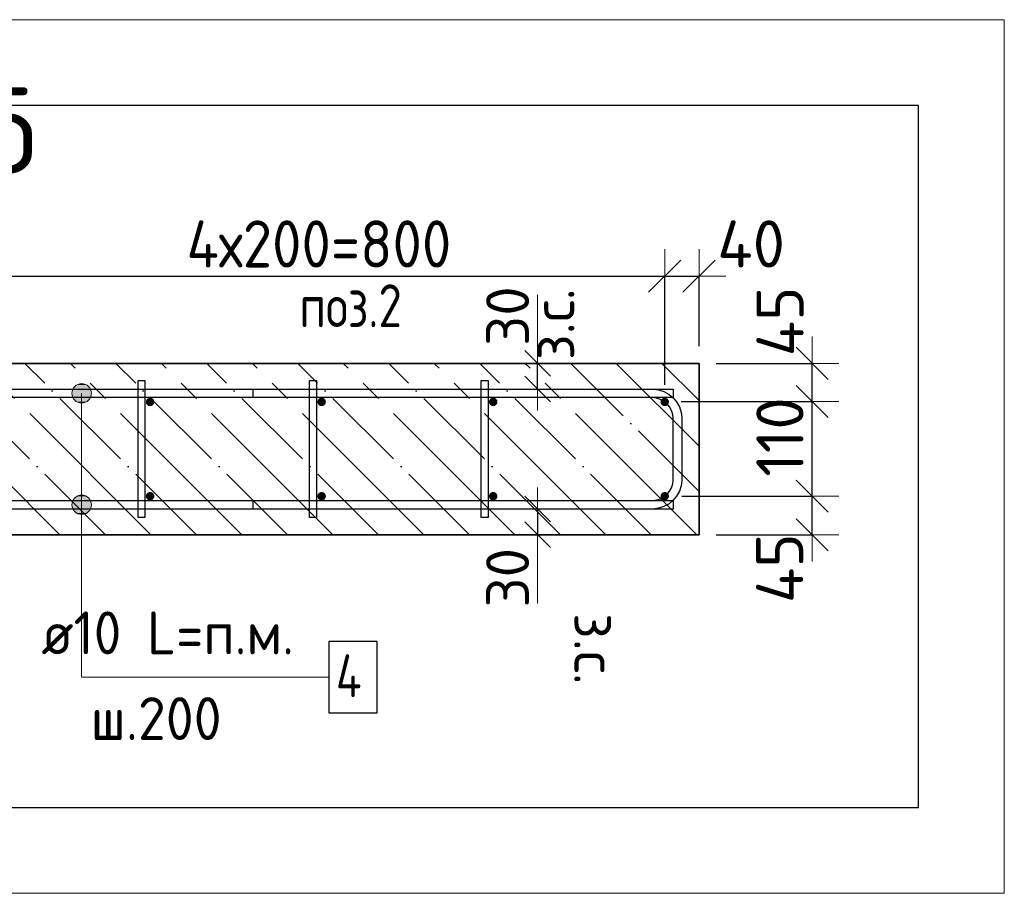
# Model space of a CAD drawing. Header units: millimetres. Extents: x -3026 to 47325, y -2839 to 55854.
# Tile 100 of 130: x 33362 to 34510, y 42293 to 43312. Entities that reach past the tile are written whole.
import ezdxf

# ---------------------------------------------------------------- set-up
doc = ezdxf.new("R2010")
doc.units = ezdxf.units.MM
doc.header["$PDMODE"] = 65
doc.linetypes.add('______11', pattern=[125, 100, -12.5, 0, -12.5])
doc.linetypes.add('______5', pattern=[275, 200, -25, 25, -25])
for name, color, linetype, lineweight in [('Standard', 7, 'Continuous', 25), ('Арм.стержн. Арматура края', 96, 'Continuous', 35), ('Арм.стержн. вертикальными 1', 22, 'Continuous', 35), ('Арм.стержн.горизонт. 1', 180, 'Continuous', 35), ('Размерная линия_ общее', 7, 'Continuous', 13), ('Размерная линия_ общее_1', 7, 'Continuous', 13)]:
    doc.layers.add(name, color=color, linetype=linetype, lineweight=lineweight)
doc.layers.add('Арм.стержн.Стяжки', color=7, linetype='Continuous', lineweight=35, true_color=0x501e0f)
doc.styles.add('ISOCPEUR', font='ISOCPEUR')
doc.dimstyles.new('DIMSTYLE_3', dxfattribs={"dimtxt": 55, "dimasz": 62.5, "dimexe": 0, "dimexo": 0, "dimgap": 27.5, "dimtad": 2, "dimdec": 0, "dimrnd": 5, "dimzin": 12, "dimdsep": 46, "dimtxsty": 'ISOCPEUR', "dimblk1": 'ALL_ML_STRICH', "dimblk2": 'ALL_ML_STRICH', "dimsah": 1, "dimcen": 0, "dimclrd": 7, "dimclre": 256, "dimclrt": 7, "dimadec": 0, "dimazin": 0, "dimtfac": 1, "dimtdec": 0, "dimtix": 1, "dimtmove": 2, "dimatfit": 3, "dimfxl": 0, "dimtzin": 0, "dimlwd": 0, "dimlwe": -3, "dimarcsym": 0})
doc.dimstyles.new('DIMSTYLE_7', dxfattribs={"dimtxt": 50, "dimasz": 50, "dimexe": 0, "dimexo": 0.001, "dimgap": 25, "dimtad": 2, "dimdec": 0, "dimrnd": 5, "dimzin": 12, "dimdsep": 46, "dimtxsty": 'ISOCPEUR', "dimblk1": 'ALL_ML_STRICH', "dimblk2": 'ALL_ML_STRICH', "dimsah": 1, "dimcen": 0, "dimse1": 1, "dimse2": 1, "dimclrd": 7, "dimclre": 256, "dimclrt": 7, "dimadec": 0, "dimazin": 0, "dimtfac": 1, "dimtdec": 0, "dimtix": 1, "dimtmove": 2, "dimatfit": 3, "dimfxl": 0, "dimtvp": 1.2, "dimtzin": 0, "dimlwd": 0, "dimlwe": -3, "dimarcsym": 0})
doc.dimstyles.new('DIMSTYLE_8', dxfattribs={"dimtxt": 55, "dimasz": 62.5, "dimexe": 0, "dimexo": 0, "dimgap": 27.5, "dimtad": 2, "dimdec": 0, "dimrnd": 5, "dimzin": 12, "dimdsep": 46, "dimtxsty": 'ISOCPEUR', "dimblk1": 'ALL_ML_STRICH', "dimblk2": 'ALL_ML_STRICH', "dimsah": 1, "dimcen": 0, "dimclrd": 7, "dimclre": 256, "dimclrt": 7, "dimadec": 0, "dimazin": 0, "dimtfac": 1, "dimtdec": 0, "dimtix": 1, "dimtmove": 2, "dimatfit": 3, "dimfxl": 0, "dimtvp": 1.2, "dimtzin": 0, "dimlwd": 0, "dimlwe": -3, "dimarcsym": 0})

# ---------------------------------------------------------------- blocks, each defined once
blk = doc.blocks.new('ALL_ML_STRICH')
at = {"color": 0, "linetype": 'ByBlock', "lineweight": -2}
for p, q in [((0, -0.5), (0, 0.5)), ((-0.3, -0.3), (0.3, 0.3)), ((-1, 0), (0.5, 0))]:
    blk.add_line(p, q, dxfattribs=at)
blk = doc.blocks.new('*D59')
at = {"layer": 'DEFPOINTS', "color": 7, "linetype": 'Continuous', "lineweight": 13, "transparency": 33554687}
for p in [(34114.1, 42756.3), (34154.1, 42711.3), (34285.9, 42711.3)]:
    blk.add_point(p, dxfattribs=at)
at = {"layer": 'Размерная линия_ общее', "color": 253, "linetype": 'Continuous', "lineweight": -2, "true_color": 0xa0a0a0, "transparency": 33554687}
for p, q in [((34134.1, 42756.3), (34285.9, 42756.3)), ((34174.1, 42711.3), (34285.9, 42711.3))]:
    blk.add_line(p, q, dxfattribs=at)
at = {"layer": 'Размерная линия_ общее', "color": 7, "linetype": 'Continuous', "lineweight": -2, "transparency": 33554687}
blk.add_line((34285.9, 42711.3), (34285.9, 42756.3), dxfattribs=at)
at = {"layer": 'Размерная линия_ общее', "color": 7, "linetype": 'Continuous', "lineweight": 13, "transparency": 33554687, "xscale": 62.5, "yscale": 62.5, "zscale": 62.5}
for p, rotation in [((34285.9, 42756.3), 90), ((34285.9, 42711.3), 270)]:
    blk.add_blockref('ALL_ML_STRICH', p, dxfattribs=dict(at, rotation=rotation))
at = {"layer": 'Размерная линия_ общее', "color": 7, "linetype": 'Continuous', "lineweight": 13, "transparency": 33554687, "insert": (34248.1, 42672.3), "char_height": 55, "width": 110, "attachment_point": 5, "rotation": 90, "style": 'ISOCPEUR'}
blk.add_mtext('\\A1;{45}', dxfattribs=at)
blk = doc.blocks.new('*D60')
at = {"layer": 'DEFPOINTS', "color": 7, "linetype": 'Continuous', "lineweight": 13, "transparency": 33554687}
for p in [(34113.4, 42866.8), (34114.1, 42756.3), (34285.9, 42756.3)]:
    blk.add_point(p, dxfattribs=at)
at = {"layer": 'Размерная линия_ общее', "color": 253, "linetype": 'Continuous', "lineweight": -2, "true_color": 0xa0a0a0, "transparency": 33554687}
for p, q in [((34133.4, 42866.8), (34285.9, 42866.8)), ((34134.1, 42756.3), (34285.9, 42756.3))]:
    blk.add_line(p, q, dxfattribs=at)
at = {"layer": 'Размерная линия_ общее', "color": 7, "linetype": 'Continuous', "lineweight": -2, "transparency": 33554687}
blk.add_line((34285.9, 42756.3), (34285.9, 42866.8), dxfattribs=at)
at = {"layer": 'Размерная линия_ общее', "color": 7, "linetype": 'Continuous', "lineweight": 13, "transparency": 33554687, "xscale": 62.5, "yscale": 62.5, "zscale": 62.5}
for p, rotation in [((34285.9, 42866.8), 90), ((34285.9, 42756.3), 270)]:
    blk.add_blockref('ALL_ML_STRICH', p, dxfattribs=dict(at, rotation=rotation))
at = {"layer": 'Размерная линия_ общее', "color": 7, "linetype": 'Continuous', "lineweight": 13, "transparency": 33554687, "insert": (34248.4, 42825.3), "char_height": 55, "width": 165, "attachment_point": 5, "rotation": 90, "style": 'ISOCPEUR'}
blk.add_mtext('\\A1;{110}', dxfattribs=at)
blk = doc.blocks.new('*D61')
at = {"layer": 'DEFPOINTS', "color": 7, "linetype": 'Continuous', "lineweight": 13, "transparency": 33554687}
for p in [(34154.1, 42911.3), (34113.4, 42866.8), (34285.9, 42866.8)]:
    blk.add_point(p, dxfattribs=at)
at = {"layer": 'Размерная линия_ общее', "color": 253, "linetype": 'Continuous', "lineweight": -2, "true_color": 0xa0a0a0, "transparency": 33554687}
for p, q in [((34174.1, 42911.3), (34285.9, 42911.3)), ((34133.4, 42866.8), (34285.9, 42866.8))]:
    blk.add_line(p, q, dxfattribs=at)
at = {"layer": 'Размерная линия_ общее', "color": 7, "linetype": 'Continuous', "lineweight": -2, "transparency": 33554687}
blk.add_line((34285.9, 42866.8), (34285.9, 42911.3), dxfattribs=at)
at = {"layer": 'Размерная линия_ общее', "color": 7, "linetype": 'Continuous', "lineweight": 13, "transparency": 33554687, "xscale": 62.5, "yscale": 62.5, "zscale": 62.5}
for p, rotation in [((34285.9, 42911.3), 90), ((34285.9, 42866.8), 270)]:
    blk.add_blockref('ALL_ML_STRICH', p, dxfattribs=dict(at, rotation=rotation))
at = {"layer": 'Размерная линия_ общее', "color": 7, "linetype": 'Continuous', "lineweight": 13, "transparency": 33554687, "insert": (34248.6, 42960.2), "char_height": 55, "width": 110, "attachment_point": 5, "rotation": 90, "style": 'ISOCPEUR'}
blk.add_mtext('\\A1;{45}', dxfattribs=at)
blk = doc.blocks.new('*D65')
at = {"layer": 'DEFPOINTS', "color": 7, "linetype": 'Continuous', "lineweight": 13, "transparency": 33554687}
for p in [(33314.1, 43013.1), (33314.1, 42866.3), (34114.1, 42866.3)]:
    blk.add_point(p, dxfattribs=at)
at = {"layer": 'Размерная линия_ общее', "color": 253, "linetype": 'Continuous', "lineweight": -2, "true_color": 0xa0a0a0, "transparency": 33554687}
for p, q in [((33314.1, 42886.3), (33314.1, 43013.1)), ((34114.1, 42886.3), (34114.1, 43013.1))]:
    blk.add_line(p, q, dxfattribs=at)
at = {"layer": 'Размерная линия_ общее', "color": 7, "linetype": 'Continuous', "lineweight": -2, "transparency": 33554687}
blk.add_line((33314.1, 43013.1), (34114.1, 43013.1), dxfattribs=at)
at = {"layer": 'Размерная линия_ общее', "color": 7, "linetype": 'Continuous', "lineweight": 13, "transparency": 33554687, "xscale": 62.5, "yscale": 62.5, "zscale": 62.5, "rotation": 180}
blk.add_blockref('ALL_ML_STRICH', (33314.1, 43013.1), dxfattribs=at)
at = {"layer": 'Размерная линия_ общее', "color": 7, "linetype": 'Continuous', "lineweight": 13, "transparency": 33554687, "xscale": 62.5, "yscale": 62.5, "zscale": 62.5}
blk.add_blockref('ALL_ML_STRICH', (34114.1, 43013.1), dxfattribs=at)
at = {"layer": 'Размерная линия_ общее', "color": 7, "linetype": 'Continuous', "lineweight": 13, "transparency": 33554687, "insert": (33556.6, 43078.1), "char_height": 55, "width": 2.75, "attachment_point": 1, "line_spacing_factor": 0.60241, "style": 'ISOCPEUR'}
blk.add_mtext('\\W0.91;4х200=800', dxfattribs=at)
blk = doc.blocks.new('*D66')
at = {"layer": 'DEFPOINTS', "color": 7, "linetype": 'Continuous', "lineweight": 13, "transparency": 33554687}
for p in [(34114.1, 43013.1), (34154.1, 42911.3), (34114.1, 42866.3)]:
    blk.add_point(p, dxfattribs=at)
at = {"layer": 'Размерная линия_ общее', "color": 253, "linetype": 'Continuous', "lineweight": -2, "true_color": 0xa0a0a0, "transparency": 33554687}
for p, q in [((34114.1, 42886.3), (34114.1, 43013.1)), ((34154.1, 42931.3), (34154.1, 43013.1))]:
    blk.add_line(p, q, dxfattribs=at)
at = {"layer": 'Размерная линия_ общее', "color": 7, "linetype": 'Continuous', "lineweight": -2, "transparency": 33554687}
blk.add_line((34114.1, 43013.1), (34154.1, 43013.1), dxfattribs=at)
at = {"layer": 'Размерная линия_ общее', "color": 7, "linetype": 'Continuous', "lineweight": 13, "transparency": 33554687, "xscale": 62.5, "yscale": 62.5, "zscale": 62.5, "rotation": 180}
blk.add_blockref('ALL_ML_STRICH', (34114.1, 43013.1), dxfattribs=at)
at = {"layer": 'Размерная линия_ общее', "color": 7, "linetype": 'Continuous', "lineweight": 13, "transparency": 33554687, "xscale": 62.5, "yscale": 62.5, "zscale": 62.5}
blk.add_blockref('ALL_ML_STRICH', (34154.1, 43013.1), dxfattribs=at)
at = {"layer": 'Размерная линия_ общее', "color": 7, "linetype": 'Continuous', "lineweight": 13, "transparency": 33554687, "insert": (34214.8, 43050.6), "char_height": 55, "width": 110, "attachment_point": 5, "style": 'ISOCPEUR'}
blk.add_mtext('\\A1;{40}', dxfattribs=at)
blk = doc.blocks.new('*D67')
at = {"layer": 'DEFPOINTS', "color": 7, "linetype": 'Continuous', "lineweight": 13, "transparency": 33554687}
for p in [(33974.6, 42911.3), (33965.9, 42881.3), (33974.6, 42881.3)]:
    blk.add_point(p, dxfattribs=at)
at = {"layer": 'Размерная линия_ общее_1', "color": 7, "linetype": 'Continuous', "lineweight": -2, "transparency": 33554687}
blk.add_line((33965.9, 42881.3), (33965.9, 42911.3), dxfattribs=at)
at = {"layer": 'Размерная линия_ общее_1', "color": 7, "linetype": 'Continuous', "lineweight": 13, "transparency": 33554687, "xscale": 50, "yscale": 50, "zscale": 50}
for p, rotation in [((33965.9, 42911.3), 90), ((33965.9, 42881.3), 270)]:
    blk.add_blockref('ALL_ML_STRICH', p, dxfattribs=dict(at, rotation=rotation))
at = {"layer": 'Размерная линия_ общее_1', "color": 7, "linetype": 'Continuous', "lineweight": 13, "transparency": 33554687, "insert": (33958.7, 42915.1), "char_height": 50, "width": 2.5, "attachment_point": 1, "rotation": 90, "line_spacing_factor": 0.60241, "style": 'ISOCPEUR'}
blk.add_mtext('з.с.', dxfattribs=at)
at = {"layer": 'Размерная линия_ общее_1', "color": 7, "linetype": 'Continuous', "lineweight": 13, "transparency": 33554687, "insert": (33930.9, 42966.4), "char_height": 50, "width": 100, "attachment_point": 5, "rotation": 90, "style": 'ISOCPEUR'}
blk.add_mtext('\\A1;{30}', dxfattribs=at)
blk = doc.blocks.new('*D68')
at = {"layer": 'DEFPOINTS', "color": 7, "linetype": 'Continuous', "lineweight": 13, "transparency": 33554687}
for p in [(33965.9, 42741.3), (33974.6, 42741.3), (33974.6, 42711.3)]:
    blk.add_point(p, dxfattribs=at)
at = {"layer": 'Размерная линия_ общее_1', "color": 7, "linetype": 'Continuous', "lineweight": -2, "transparency": 33554687}
blk.add_line((33965.9, 42741.3), (33965.9, 42711.3), dxfattribs=at)
at = {"layer": 'Размерная линия_ общее_1', "color": 7, "linetype": 'Continuous', "lineweight": 13, "transparency": 33554687, "xscale": 50, "yscale": 50, "zscale": 50}
for p, rotation in [((33965.9, 42741.3), 90), ((33965.9, 42711.3), 270)]:
    blk.add_blockref('ALL_ML_STRICH', p, dxfattribs=dict(at, rotation=rotation))
at = {"layer": 'Размерная линия_ общее_1', "color": 7, "linetype": 'Continuous', "lineweight": 13, "transparency": 33554687, "insert": (33930.9, 42661.2), "char_height": 50, "width": 100, "attachment_point": 5, "rotation": 90, "style": 'ISOCPEUR'}
blk.add_mtext('\\A1;{30}', dxfattribs=at)
at = {"layer": 'Размерная линия_ общее_1', "color": 7, "linetype": 'Continuous', "lineweight": 13, "transparency": 33554687, "insert": (34058.7, 42620), "char_height": 50, "width": 2.5, "attachment_point": 1, "rotation": 270, "line_spacing_factor": 0.60241, "style": 'ISOCPEUR'}
blk.add_mtext('з.с.', dxfattribs=at)

msp = doc.modelspace()

# ---------------------------------------------------------------- hatches: boundary and pattern name
at = {"layer": 'Арм.стержн. вертикальными 1', "linetype": 'Continuous', "lineweight": 50, "transparency": 33554687}
for points in [[(33514.1, 42861.3), (33516, 42861.7), (33517.6, 42862.8), (33518.7, 42864.4), (33519.1, 42866.3), (33518.7, 42868.2), (33517.6, 42869.8), (33516, 42870.9), (33514.1, 42871.3), (33512.2, 42870.9), (33510.6, 42869.8), (33509.5, 42868.2), (33509.1, 42866.3), (33509.5, 42864.4), (33510.6, 42862.8), (33512.2, 42861.7)], [(33714.1, 42861.3), (33716, 42861.7), (33717.6, 42862.8), (33718.7, 42864.4), (33719.1, 42866.3), (33718.7, 42868.2), (33717.6, 42869.8), (33716, 42870.9), (33714.1, 42871.3), (33712.2, 42870.9), (33710.6, 42869.8), (33709.5, 42868.2), (33709.1, 42866.3), (33709.5, 42864.4), (33710.6, 42862.8), (33712.2, 42861.7)], [(33914.1, 42861.3), (33916, 42861.7), (33917.6, 42862.8), (33918.7, 42864.4), (33919.1, 42866.3), (33918.7, 42868.2), (33917.6, 42869.8), (33916, 42870.9), (33914.1, 42871.3), (33912.2, 42870.9), (33910.6, 42869.8), (33909.5, 42868.2), (33909.1, 42866.3), (33909.5, 42864.4), (33910.6, 42862.8), (33912.2, 42861.7)], [(34114.1, 42861.3), (34116, 42861.7), (34117.6, 42862.8), (34118.7, 42864.4), (34119.1, 42866.3), (34118.7, 42868.2), (34117.6, 42869.8), (34116, 42870.9), (34114.1, 42871.3), (34112.2, 42870.9), (34110.6, 42869.8), (34109.5, 42868.2), (34109.1, 42866.3), (34109.5, 42864.4), (34110.6, 42862.8), (34112.2, 42861.7)], [(33514.1, 42751.3), (33516, 42751.7), (33517.6, 42752.8), (33518.7, 42754.4), (33519.1, 42756.3), (33518.7, 42758.2), (33517.6, 42759.8), (33516, 42760.9), (33514.1, 42761.3), (33512.2, 42760.9), (33510.6, 42759.8), (33509.5, 42758.2), (33509.1, 42756.3), (33509.5, 42754.4), (33510.6, 42752.8), (33512.2, 42751.7)], [(33714.1, 42751.3), (33716, 42751.7), (33717.6, 42752.8), (33718.7, 42754.4), (33719.1, 42756.3), (33718.7, 42758.2), (33717.6, 42759.8), (33716, 42760.9), (33714.1, 42761.3), (33712.2, 42760.9), (33710.6, 42759.8), (33709.5, 42758.2), (33709.1, 42756.3), (33709.5, 42754.4), (33710.6, 42752.8), (33712.2, 42751.7)], [(33914.1, 42751.3), (33916, 42751.7), (33917.6, 42752.8), (33918.7, 42754.4), (33919.1, 42756.3), (33918.7, 42758.2), (33917.6, 42759.8), (33916, 42760.9), (33914.1, 42761.3), (33912.2, 42760.9), (33910.6, 42759.8), (33909.5, 42758.2), (33909.1, 42756.3), (33909.5, 42754.4), (33910.6, 42752.8), (33912.2, 42751.7)], [(34114.1, 42751.3), (34116, 42751.7), (34117.6, 42752.8), (34118.7, 42754.4), (34119.1, 42756.3), (34118.7, 42758.2), (34117.6, 42759.8), (34116, 42760.9), (34114.1, 42761.3), (34112.2, 42760.9), (34110.6, 42759.8), (34109.5, 42758.2), (34109.1, 42756.3), (34109.5, 42754.4), (34110.6, 42752.8), (34112.2, 42751.7)]]:
    msp.add_hatch(color=4, dxfattribs=at).paths.add_polyline_path(points)
at = {"layer": 'Арм.стержн.горизонт. 1', "linetype": 'Continuous', "lineweight": 13, "transparency": 33554687}
for points in [[(33423, 42876.3), (33445.5, 42876.3), (33444, 42881.9)], [(33423, 42876.3), (33444, 42881.9), (33424.6, 42881.9)], [(33423, 42876.3), (33445.5, 42876.3), (33444, 42881.9)], [(33423, 42876.3), (33444, 42881.9), (33424.6, 42881.9)], [(33423, 42876.3), (33445.5, 42876.3), (33444, 42881.9)], [(33423, 42876.3), (33444, 42881.9), (33424.6, 42881.9)], [(33423, 42876.3), (33445.5, 42876.3), (33444, 42881.9)], [(33423, 42876.3), (33444, 42881.9), (33424.6, 42881.9)], [(33423, 42876.3), (33445.5, 42876.3), (33444, 42881.9)], [(33423, 42876.3), (33444, 42881.9), (33424.6, 42881.9)], [(33424.6, 42881.9), (33444, 42881.9), (33439.9, 42886)], [(33424.6, 42881.9), (33439.9, 42886), (33428.7, 42886)], [(33424.6, 42881.9), (33444, 42881.9), (33439.9, 42886)], [(33424.6, 42881.9), (33439.9, 42886), (33428.7, 42886)], [(33424.6, 42881.9), (33444, 42881.9), (33439.9, 42886)], [(33424.6, 42881.9), (33439.9, 42886), (33428.7, 42886)], [(33424.6, 42881.9), (33444, 42881.9), (33439.9, 42886)], [(33424.6, 42881.9), (33439.9, 42886), (33428.7, 42886)], [(33424.6, 42881.9), (33444, 42881.9), (33439.9, 42886)], [(33424.6, 42881.9), (33439.9, 42886), (33428.7, 42886)], [(33428.7, 42886), (33439.9, 42886), (33434.3, 42887.6)], [(33428.7, 42886), (33439.9, 42886), (33434.3, 42887.6)], [(33428.7, 42886), (33439.9, 42886), (33434.3, 42887.6)], [(33428.7, 42886), (33439.9, 42886), (33434.3, 42887.6)], [(33428.7, 42886), (33439.9, 42886), (33434.3, 42887.6)], [(33424.6, 42870.7), (33445.5, 42876.3), (33423, 42876.3)], [(33424.6, 42870.7), (33445.5, 42876.3), (33423, 42876.3)], [(33424.6, 42870.7), (33445.5, 42876.3), (33423, 42876.3)], [(33424.6, 42870.7), (33445.5, 42876.3), (33423, 42876.3)], [(33424.6, 42870.7), (33445.5, 42876.3), (33423, 42876.3)], [(33424.6, 42870.7), (33444, 42870.7), (33445.5, 42876.3)], [(33424.6, 42870.7), (33444, 42870.7), (33445.5, 42876.3)], [(33424.6, 42870.7), (33444, 42870.7), (33445.5, 42876.3)], [(33424.6, 42870.7), (33444, 42870.7), (33445.5, 42876.3)], [(33424.6, 42870.7), (33444, 42870.7), (33445.5, 42876.3)], [(33428.7, 42866.6), (33444, 42870.7), (33424.6, 42870.7)], [(33428.7, 42866.6), (33444, 42870.7), (33424.6, 42870.7)], [(33428.7, 42866.6), (33444, 42870.7), (33424.6, 42870.7)], [(33428.7, 42866.6), (33444, 42870.7), (33424.6, 42870.7)], [(33428.7, 42866.6), (33444, 42870.7), (33424.6, 42870.7)], [(33428.7, 42866.6), (33439.9, 42866.6), (33444, 42870.7)], [(33428.7, 42866.6), (33439.9, 42866.6), (33444, 42870.7)], [(33428.7, 42866.6), (33439.9, 42866.6), (33444, 42870.7)], [(33428.7, 42866.6), (33439.9, 42866.6), (33444, 42870.7)], [(33428.7, 42866.6), (33439.9, 42866.6), (33444, 42870.7)], [(33439.9, 42866.6), (33428.7, 42866.6), (33434.3, 42865.1)], [(33439.9, 42866.6), (33428.7, 42866.6), (33434.3, 42865.1)], [(33439.9, 42866.6), (33428.7, 42866.6), (33434.3, 42865.1)], [(33439.9, 42866.6), (33428.7, 42866.6), (33434.3, 42865.1)], [(33439.9, 42866.6), (33428.7, 42866.6), (33434.3, 42865.1)], [(33423, 42746.3), (33445.5, 42746.3), (33444, 42751.9)], [(33423, 42746.3), (33444, 42751.9), (33424.6, 42751.9)], [(33423, 42746.3), (33445.5, 42746.3), (33444, 42751.9)], [(33423, 42746.3), (33444, 42751.9), (33424.6, 42751.9)], [(33423, 42746.3), (33445.5, 42746.3), (33444, 42751.9)], [(33423, 42746.3), (33444, 42751.9), (33424.6, 42751.9)], [(33423, 42746.3), (33445.5, 42746.3), (33444, 42751.9)], [(33423, 42746.3), (33444, 42751.9), (33424.6, 42751.9)], [(33423, 42746.3), (33445.5, 42746.3), (33444, 42751.9)], [(33423, 42746.3), (33444, 42751.9), (33424.6, 42751.9)], [(33424.6, 42751.9), (33444, 42751.9), (33439.9, 42756)], [(33424.6, 42751.9), (33439.9, 42756), (33428.7, 42756)], [(33424.6, 42751.9), (33444, 42751.9), (33439.9, 42756)], [(33424.6, 42751.9), (33439.9, 42756), (33428.7, 42756)], [(33424.6, 42751.9), (33444, 42751.9), (33439.9, 42756)], [(33424.6, 42751.9), (33439.9, 42756), (33428.7, 42756)], [(33424.6, 42751.9), (33444, 42751.9), (33439.9, 42756)], [(33424.6, 42751.9), (33439.9, 42756), (33428.7, 42756)], [(33424.6, 42751.9), (33444, 42751.9), (33439.9, 42756)], [(33424.6, 42751.9), (33439.9, 42756), (33428.7, 42756)], [(33428.7, 42756), (33439.9, 42756), (33434.3, 42757.6)], [(33428.7, 42756), (33439.9, 42756), (33434.3, 42757.6)], [(33428.7, 42756), (33439.9, 42756), (33434.3, 42757.6)], [(33428.7, 42756), (33439.9, 42756), (33434.3, 42757.6)], [(33428.7, 42756), (33439.9, 42756), (33434.3, 42757.6)], [(33424.6, 42740.7), (33445.5, 42746.3), (33423, 42746.3)], [(33424.6, 42740.7), (33445.5, 42746.3), (33423, 42746.3)], [(33424.6, 42740.7), (33445.5, 42746.3), (33423, 42746.3)], [(33424.6, 42740.7), (33445.5, 42746.3), (33423, 42746.3)], [(33424.6, 42740.7), (33445.5, 42746.3), (33423, 42746.3)], [(33424.6, 42740.7), (33444, 42740.7), (33445.5, 42746.3)], [(33424.6, 42740.7), (33444, 42740.7), (33445.5, 42746.3)], [(33424.6, 42740.7), (33444, 42740.7), (33445.5, 42746.3)], [(33424.6, 42740.7), (33444, 42740.7), (33445.5, 42746.3)], [(33424.6, 42740.7), (33444, 42740.7), (33445.5, 42746.3)], [(33428.7, 42736.6), (33444, 42740.7), (33424.6, 42740.7)], [(33428.7, 42736.6), (33444, 42740.7), (33424.6, 42740.7)], [(33428.7, 42736.6), (33444, 42740.7), (33424.6, 42740.7)], [(33428.7, 42736.6), (33444, 42740.7), (33424.6, 42740.7)], [(33428.7, 42736.6), (33444, 42740.7), (33424.6, 42740.7)], [(33428.7, 42736.6), (33439.9, 42736.6), (33444, 42740.7)], [(33428.7, 42736.6), (33439.9, 42736.6), (33444, 42740.7)], [(33428.7, 42736.6), (33439.9, 42736.6), (33444, 42740.7)], [(33428.7, 42736.6), (33439.9, 42736.6), (33444, 42740.7)], [(33428.7, 42736.6), (33439.9, 42736.6), (33444, 42740.7)], [(33439.9, 42736.6), (33428.7, 42736.6), (33434.3, 42735.1)], [(33439.9, 42736.6), (33428.7, 42736.6), (33434.3, 42735.1)], [(33439.9, 42736.6), (33428.7, 42736.6), (33434.3, 42735.1)], [(33439.9, 42736.6), (33428.7, 42736.6), (33434.3, 42735.1)], [(33439.9, 42736.6), (33428.7, 42736.6), (33434.3, 42735.1)]]:
    msp.add_hatch(color=7, dxfattribs=at).paths.add_polyline_path(points)

# ---------------------------------------------------------------- linework, layer by layer
at = {"layer": 'Standard', "color": 52, "linetype": 'Continuous', "lineweight": -3, "transparency": 33554687}
for p, q in [((34410, 43212.2), (32054.2, 43212.2)), ((34410, 43212.2), (32054.2, 43212.2)), ((34410, 42393.1), (34410, 43212.2)), ((34410, 42393.1), (34410, 43212.2)), ((32054.2, 42393.1), (34410, 42393.1)), ((32054.2, 42393.1), (34410, 42393.1))]:
    msp.add_line(p, q, dxfattribs=at)
at = {"layer": 'Standard', "color": 7, "linetype": 'Continuous', "lineweight": 13, "transparency": 33554687}
for p, q in [((33965.9, 42911.3), (33965.9, 42991.3)), ((33965.9, 42711.3), (33965.9, 42631.3))]:
    msp.add_line(p, q, dxfattribs=at)
at = {"layer": 'Standard', "color": 7, "linetype": 'Continuous', "lineweight": 35, "transparency": 33554687}
for p, q in [((34154.1, 42911.3), (32354.1, 42911.3)), ((34154.1, 42711.3), (34154.1, 42911.3)), ((32354.1, 42711.3), (34154.1, 42711.3))]:
    msp.add_line(p, q, dxfattribs=at)
at = {"layer": 'Standard', "color": 253, "linetype": '______5', "lineweight": -3, "true_color": 0xababab, "transparency": 33554687}
for p, q in [((33409, 42711.3), (33209, 42911.3)), ((33515.1, 42711.3), (33315.1, 42911.3)), ((33621.1, 42711.3), (33421.1, 42911.3)), ((33727.2, 42711.3), (33527.2, 42911.3)), ((33833.3, 42711.3), (33633.3, 42911.3)), ((33939.3, 42711.3), (33739.3, 42911.3)), ((34045.4, 42711.3), (33845.4, 42911.3)), ((34151.5, 42711.3), (33951.5, 42911.3)), ((34154.1, 42814.7), (34057.5, 42911.3))]:
    msp.add_line(p, q, dxfattribs=at)
at = {"layer": 'Standard', "color": 253, "linetype": '______11', "lineweight": -3, "true_color": 0xababab, "transparency": 33554687}
for p, q in [((33462, 42711.3), (33262, 42911.3)), ((33568.1, 42711.3), (33368.1, 42911.3)), ((33674.2, 42711.3), (33474.2, 42911.3)), ((33780.2, 42711.3), (33580.2, 42911.3)), ((33886.3, 42711.3), (33686.3, 42911.3)), ((33992.4, 42711.3), (33792.4, 42911.3)), ((34098.4, 42711.3), (33898.4, 42911.3)), ((34154.1, 42761.7), (34004.5, 42911.3)), ((34154.1, 42867.8), (34110.6, 42911.3))]:
    msp.add_line(p, q, dxfattribs=at)
at = {"layer": 'Standard', "color": 7, "linetype": 'Continuous', "lineweight": 13, "transparency": 33554687}
msp.add_lwpolyline([(31954.2, 43312.2), (31954.2, 42293.1), (34510, 42293.1), (34510, 43312.2), (31954.2, 43312.2)], dxfattribs=at)
at = {"layer": 'Арм.стержн. Арматура края', "color": 4, "linetype": 'Continuous', "lineweight": 25, "transparency": 33554687}
msp.add_lwpolyline([(33634.1, 42751.3), (34100.1, 42751.3), (34104.6, 42751.9), (34109.2, 42753.4), (34113.4, 42755.8), (34116.8, 42758.6), (34119.6, 42762.1), (34122, 42766.2), (34123.5, 42770.8), (34124.1, 42775.3), (34124.1, 42847.3), (34123.5, 42851.8), (34122, 42856.4), (34119.6, 42860.6), (34116.8, 42864), (34113.4, 42866.8), (34109.2, 42869.2), (34104.6, 42870.7), (34100.1, 42871.3), (33634.1, 42871.3), (33634.1, 42881.3), (34100.8, 42881.3), (34106.9, 42880.5), (34113.2, 42878.4), (34119.1, 42875.1), (34123.9, 42871.1), (34127.9, 42866.3), (34131.2, 42860.4), (34133.3, 42854.1), (34134.1, 42848), (34134.1, 42774.7), (34133.3, 42768.6), (34131.2, 42762.2), (34127.9, 42756.4), (34123.9, 42751.5), (34119.1, 42747.5), (34113.2, 42744.2), (34106.9, 42742.2), (34100.8, 42741.3), (33634.1, 42741.3), (33634.1, 42751.3)], dxfattribs=at)
msp.add_lwpolyline([(33634.1, 42751.3), (34100.1, 42751.3), (34104.6, 42751.9), (34109.2, 42753.4), (34113.4, 42755.8), (34116.8, 42758.6), (34119.6, 42762.1), (34122, 42766.2), (34123.5, 42770.8), (34124.1, 42775.3), (34124.1, 42847.3), (34123.5, 42851.8), (34122, 42856.4), (34119.6, 42860.6), (34116.8, 42864), (34113.4, 42866.8), (34109.2, 42869.2), (34104.6, 42870.7), (34100.1, 42871.3), (33634.1, 42871.3), (33634.1, 42881.3), (34100.8, 42881.3), (34106.9, 42880.5), (34113.2, 42878.4), (34119.1, 42875.1), (34123.9, 42871.1), (34127.9, 42866.3), (34131.2, 42860.4), (34133.3, 42854.1), (34134.1, 42848), (34134.1, 42774.7), (34133.3, 42768.6), (34131.2, 42762.2), (34127.9, 42756.4), (34123.9, 42751.5), (34119.1, 42747.5), (34113.2, 42744.2), (34106.9, 42742.2), (34100.8, 42741.3), (33634.1, 42741.3), (33634.1, 42751.3)], dxfattribs=at)
msp.add_lwpolyline([(33634.1, 42751.3), (34100.1, 42751.3), (34104.6, 42751.9), (34109.2, 42753.4), (34113.4, 42755.8), (34116.8, 42758.6), (34119.6, 42762.1), (34122, 42766.2), (34123.5, 42770.8), (34124.1, 42775.3), (34124.1, 42847.3), (34123.5, 42851.8), (34122, 42856.4), (34119.6, 42860.6), (34116.8, 42864), (34113.4, 42866.8), (34109.2, 42869.2), (34104.6, 42870.7), (34100.1, 42871.3), (33634.1, 42871.3), (33634.1, 42881.3), (34100.8, 42881.3), (34106.9, 42880.5), (34113.2, 42878.4), (34119.1, 42875.1), (34123.9, 42871.1), (34127.9, 42866.3), (34131.2, 42860.4), (34133.3, 42854.1), (34134.1, 42848), (34134.1, 42774.7), (34133.3, 42768.6), (34131.2, 42762.2), (34127.9, 42756.4), (34123.9, 42751.5), (34119.1, 42747.5), (34113.2, 42744.2), (34106.9, 42742.2), (34100.8, 42741.3), (33634.1, 42741.3), (33634.1, 42751.3)], dxfattribs=at)
msp.add_lwpolyline([(33634.1, 42751.3), (34100.1, 42751.3), (34104.6, 42751.9), (34109.2, 42753.4), (34113.4, 42755.8), (34116.8, 42758.6), (34119.6, 42762.1), (34122, 42766.2), (34123.5, 42770.8), (34124.1, 42775.3), (34124.1, 42847.3), (34123.5, 42851.8), (34122, 42856.4), (34119.6, 42860.6), (34116.8, 42864), (34113.4, 42866.8), (34109.2, 42869.2), (34104.6, 42870.7), (34100.1, 42871.3), (33634.1, 42871.3), (33634.1, 42881.3), (34100.8, 42881.3), (34106.9, 42880.5), (34113.2, 42878.4), (34119.1, 42875.1), (34123.9, 42871.1), (34127.9, 42866.3), (34131.2, 42860.4), (34133.3, 42854.1), (34134.1, 42848), (34134.1, 42774.7), (34133.3, 42768.6), (34131.2, 42762.2), (34127.9, 42756.4), (34123.9, 42751.5), (34119.1, 42747.5), (34113.2, 42744.2), (34106.9, 42742.2), (34100.8, 42741.3), (33634.1, 42741.3), (33634.1, 42751.3)], dxfattribs=at)
msp.add_lwpolyline([(33634.1, 42751.3), (34100.1, 42751.3), (34104.6, 42751.9), (34109.2, 42753.4), (34113.4, 42755.8), (34116.8, 42758.6), (34119.6, 42762.1), (34122, 42766.2), (34123.5, 42770.8), (34124.1, 42775.3), (34124.1, 42847.3), (34123.5, 42851.8), (34122, 42856.4), (34119.6, 42860.6), (34116.8, 42864), (34113.4, 42866.8), (34109.2, 42869.2), (34104.6, 42870.7), (34100.1, 42871.3), (33634.1, 42871.3), (33634.1, 42881.3), (34100.8, 42881.3), (34106.9, 42880.5), (34113.2, 42878.4), (34119.1, 42875.1), (34123.9, 42871.1), (34127.9, 42866.3), (34131.2, 42860.4), (34133.3, 42854.1), (34134.1, 42848), (34134.1, 42774.7), (34133.3, 42768.6), (34131.2, 42762.2), (34127.9, 42756.4), (34123.9, 42751.5), (34119.1, 42747.5), (34113.2, 42744.2), (34106.9, 42742.2), (34100.8, 42741.3), (33634.1, 42741.3), (33634.1, 42751.3)], dxfattribs=at)
at = {"layer": 'Арм.стержн.горизонт. 1', "color": 7, "linetype": 'Continuous', "lineweight": 13, "transparency": 33554687}
for p, q in [((33434.3, 42887.6), (33434.3, 42887.6)), ((33434.3, 42887.6), (33434.3, 42887.6)), ((33434.3, 42887.6), (33434.3, 42887.6)), ((33434.3, 42887.6), (33434.3, 42887.6)), ((33434.3, 42887.6), (33434.3, 42887.6)), ((33423, 42876.3), (33423, 42876.3)), ((33423, 42876.3), (33423, 42876.3)), ((33423, 42876.3), (33423, 42876.3)), ((33423, 42876.3), (33423, 42876.3)), ((33423, 42876.3), (33423, 42876.3)), ((33434.3, 42545.2), (33434.3, 42876.3)), ((33434.3, 42545.2), (33434.3, 42876.3)), ((33434.3, 42545.2), (33434.3, 42876.3)), ((33434.3, 42545.2), (33434.3, 42876.3)), ((33434.3, 42545.2), (33434.3, 42876.3)), ((33434.3, 42865.1), (33434.3, 42865.1)), ((33434.3, 42865.1), (33434.3, 42865.1)), ((33434.3, 42865.1), (33434.3, 42865.1)), ((33434.3, 42865.1), (33434.3, 42865.1)), ((33434.3, 42865.1), (33434.3, 42865.1)), ((33445.5, 42876.3), (33445.5, 42876.3)), ((33445.5, 42876.3), (33445.5, 42876.3)), ((33445.5, 42876.3), (33445.5, 42876.3)), ((33445.5, 42876.3), (33445.5, 42876.3)), ((33445.5, 42876.3), (33445.5, 42876.3)), ((33434.3, 42757.6), (33434.3, 42757.6)), ((33434.3, 42757.6), (33434.3, 42757.6)), ((33434.3, 42757.6), (33434.3, 42757.6)), ((33434.3, 42757.6), (33434.3, 42757.6)), ((33434.3, 42757.6), (33434.3, 42757.6)), ((33423, 42746.3), (33423, 42746.3)), ((33423, 42746.3), (33423, 42746.3)), ((33423, 42746.3), (33423, 42746.3)), ((33423, 42746.3), (33423, 42746.3)), ((33423, 42746.3), (33423, 42746.3)), ((33434.3, 42545.2), (33434.3, 42746.3)), ((33434.3, 42545.2), (33434.3, 42746.3)), ((33434.3, 42545.2), (33434.3, 42746.3)), ((33434.3, 42545.2), (33434.3, 42746.3)), ((33434.3, 42545.2), (33434.3, 42746.3)), ((33445.5, 42746.3), (33445.5, 42746.3)), ((33445.5, 42746.3), (33445.5, 42746.3)), ((33445.5, 42746.3), (33445.5, 42746.3)), ((33445.5, 42746.3), (33445.5, 42746.3)), ((33445.5, 42746.3), (33445.5, 42746.3)), ((33434.3, 42735.1), (33434.3, 42735.1)), ((33434.3, 42735.1), (33434.3, 42735.1)), ((33434.3, 42735.1), (33434.3, 42735.1)), ((33434.3, 42735.1), (33434.3, 42735.1)), ((33434.3, 42735.1), (33434.3, 42735.1)), ((33434.3, 42545.2), (33722.3, 42545.2))]:
    msp.add_line(p, q, dxfattribs=at)
at = {"layer": 'Арм.стержн.горизонт. 1', "color": 4, "linetype": 'Continuous', "lineweight": 25, "transparency": 33554687}
for points in [[(32384.1, 42881.3), (34124.1, 42881.3), (34124.1, 42871.3), (32384.1, 42871.3), (32384.1, 42881.3)], [(32384.1, 42881.3), (34124.1, 42881.3), (34124.1, 42871.3), (32384.1, 42871.3), (32384.1, 42881.3)], [(32384.1, 42881.3), (34124.1, 42881.3), (34124.1, 42871.3), (32384.1, 42871.3), (32384.1, 42881.3)], [(32384.1, 42881.3), (34124.1, 42881.3), (34124.1, 42871.3), (32384.1, 42871.3), (32384.1, 42881.3)], [(32384.1, 42881.3), (34124.1, 42881.3), (34124.1, 42871.3), (32384.1, 42871.3), (32384.1, 42881.3)], [(32384.1, 42751.3), (34124.1, 42751.3), (34124.1, 42741.3), (32384.1, 42741.3), (32384.1, 42751.3)], [(32384.1, 42751.3), (34124.1, 42751.3), (34124.1, 42741.3), (32384.1, 42741.3), (32384.1, 42751.3)], [(32384.1, 42751.3), (34124.1, 42751.3), (34124.1, 42741.3), (32384.1, 42741.3), (32384.1, 42751.3)], [(32384.1, 42751.3), (34124.1, 42751.3), (34124.1, 42741.3), (32384.1, 42741.3), (32384.1, 42751.3)], [(32384.1, 42751.3), (34124.1, 42751.3), (34124.1, 42741.3), (32384.1, 42741.3), (32384.1, 42751.3)]]:
    msp.add_lwpolyline(points, dxfattribs=at)
at = {"layer": 'Арм.стержн.горизонт. 1', "color": 7, "linetype": 'Continuous', "lineweight": 25, "transparency": 33554687}
msp.add_lwpolyline([(33722.3, 42503.5), (33779, 42503.5), (33779, 42586.9), (33722.3, 42586.9), (33722.3, 42503.5)], dxfattribs=at)
at = {"layer": 'Арм.стержн.горизонт. 1', "color": 7, "linetype": 'Continuous', "lineweight": 13, "transparency": 33554687}
for centre in [(33434.3, 42876.3), (33434.3, 42876.3), (33434.3, 42876.3), (33434.3, 42876.3), (33434.3, 42876.3), (33434.3, 42746.3), (33434.3, 42746.3), (33434.3, 42746.3), (33434.3, 42746.3), (33434.3, 42746.3)]:
    msp.add_circle(centre, 11.3, dxfattribs=at)
at = {"layer": 'Арм.стержн.Стяжки', "color": 40, "linetype": 'Continuous', "lineweight": 25, "transparency": 33554687}
for points in [[(33500.1, 42731.3), (33500.1, 42891.3), (33508.1, 42891.3), (33508.1, 42731.3), (33500.1, 42731.3)], [(33500.1, 42731.3), (33500.1, 42891.3), (33508.1, 42891.3), (33508.1, 42731.3), (33500.1, 42731.3)], [(33500.1, 42731.3), (33500.1, 42891.3), (33508.1, 42891.3), (33508.1, 42731.3), (33500.1, 42731.3)], [(33700.1, 42731.3), (33700.1, 42891.3), (33708.1, 42891.3), (33708.1, 42731.3), (33700.1, 42731.3)], [(33700.1, 42731.3), (33700.1, 42891.3), (33708.1, 42891.3), (33708.1, 42731.3), (33700.1, 42731.3)], [(33900.1, 42731.3), (33900.1, 42891.3), (33908.1, 42891.3), (33908.1, 42731.3), (33900.1, 42731.3)], [(33900.1, 42731.3), (33900.1, 42891.3), (33908.1, 42891.3), (33908.1, 42731.3), (33900.1, 42731.3)], [(33900.1, 42731.3), (33900.1, 42891.3), (33908.1, 42891.3), (33908.1, 42731.3), (33900.1, 42731.3)]]:
    msp.add_lwpolyline(points, dxfattribs=at)

# ---------------------------------------------------------------- texts
at = {"layer": 'Standard', "color": 7, "linetype": 'Continuous', "lineweight": 13, "transparency": 33554687, "insert": (33182.7, 43182.7), "char_height": 100, "width": 255.652, "attachment_point": 4, "style": 'ISOCPEUR'}
msp.add_mtext('\\A1;{\\fISOCPEUR|i0|b0;\\H100.000000;\\W1.000000;\\C7;б-б}\\P', dxfattribs=at)
at = {"layer": 'Standard', "color": 7, "linetype": 'Continuous', "lineweight": 18, "transparency": 33554687, "insert": (33747.9, 42978.5), "char_height": 50, "width": 140.769, "attachment_point": 5, "style": 'ISOCPEUR'}
msp.add_mtext('\\A1;{\\fISOCPEUR|i0|b0;\\H50.000000;\\W0.800000;\\C7;поз.2}\\P', dxfattribs=at)
at = {"layer": 'Арм.стержн.горизонт. 1', "color": 7, "linetype": 'Continuous', "lineweight": 25, "transparency": 33554687, "char_height": 50, "attachment_point": 7, "style": 'ISOCPEUR'}
for s, insert, width in [('\\W0.94;ø10 L=п.м.', (33387.3, 42571.9), 333.305), ('\\W0.80;4', (33730.6, 42521.9), 59.972), ('\\W0.95;ш.200 ', (33444.8, 42471.9), 218.666)]:
    msp.add_mtext(s, dxfattribs=dict(at, insert=insert, width=width))

# ---------------------------------------------------------------- dimensions: what is measured, and where the dimension line sits
at = {"layer": 'Размерная линия_ общее', "color": 7, "linetype": 'Continuous', "lineweight": 13, "transparency": 33554687}
dim = msp.add_linear_dim(base=(34154.1, 43013.1), p1=(34114.1, 42886.3), p2=(34154.1, 42931.3), dimstyle='DIMSTYLE_8', override={"dimpost": '<>', "dimclrd": 7, "dimclre": 253, "dimclrt": 7, "dimlwd": 0, "dimlwe": 65533}, dxfattribs=at)
dim.commit()
dim.dimension.update_dxf_attribs({"geometry": '*D66', "text_midpoint": (34214.8, 43050.6), "dimtype": 160})
dim = msp.add_linear_dim(base=(34114.1, 43013.1), p1=(33314.1, 42886.3), p2=(34114.1, 42886.3), text='\\W0.91;4х200=800', dimstyle='DIMSTYLE_3', override={"dimpost": '<>', "dimclrd": 7, "dimclre": 253, "dimclrt": 7, "dimlwd": 0, "dimlwe": 65533}, dxfattribs=at)
dim.commit()
dim.dimension.update_dxf_attribs({"geometry": '*D65', "text_midpoint": (33714.1, 43040.6), "dimtype": 160})
for base, p1, p2, picture, middle in [((34285.8926, 42911.3072), (34133.3625, 42866.8207), (34174.1105, 42911.3072), '*D61', (34248.6398, 42960.232)), ((34285.8926, 42866.8207), (34134.1105, 42756.3069), (34133.3625, 42866.8207), '*D60', (34248.3926, 42825.3138)), ((34285.9, 42756.3), (34174.1, 42711.3), (34134.1, 42756.3), '*D59', (34248.1, 42672.3))]:
    dim = msp.add_linear_dim(base=base, p1=p1, p2=p2, angle=90, dimstyle='DIMSTYLE_8', override={"dimpost": '<>', "dimclrd": 7, "dimclre": 253, "dimclrt": 7, "dimlwd": 0, "dimlwe": 65533}, dxfattribs=at)
    dim.commit()
    dim.dimension.update_dxf_attribs({"geometry": picture, "text_midpoint": middle, "dimtype": 160})
at = {"layer": 'Размерная линия_ общее_1', "color": 7, "linetype": 'Continuous', "lineweight": 13, "transparency": 33554687}
for base, p1, p2, angle, picture, middle in [((33965.9, 42911.3), (33974.6, 42881.3), (33974.6, 42911.3), 90, '*D67', (33930.9, 42966.4)), ((33965.9, 42711.3), (33974.6, 42741.3), (33974.6, 42711.3), 270, '*D68', (33930.9, 42661.2))]:
    dim = msp.add_linear_dim(base=base, p1=p1, p2=p2, angle=angle, text='<>\\Xз.с.', dimstyle='DIMSTYLE_7', override={"dimpost": '<>', "dimclrd": 7, "dimclre": 253, "dimclrt": 7, "dimlwd": 0, "dimlwe": 65533}, dxfattribs=at)
    dim.commit()
    dim.dimension.update_dxf_attribs({"geometry": picture, "text_midpoint": middle, "dimtype": 160})

doc.saveas('drawing.dxf')
